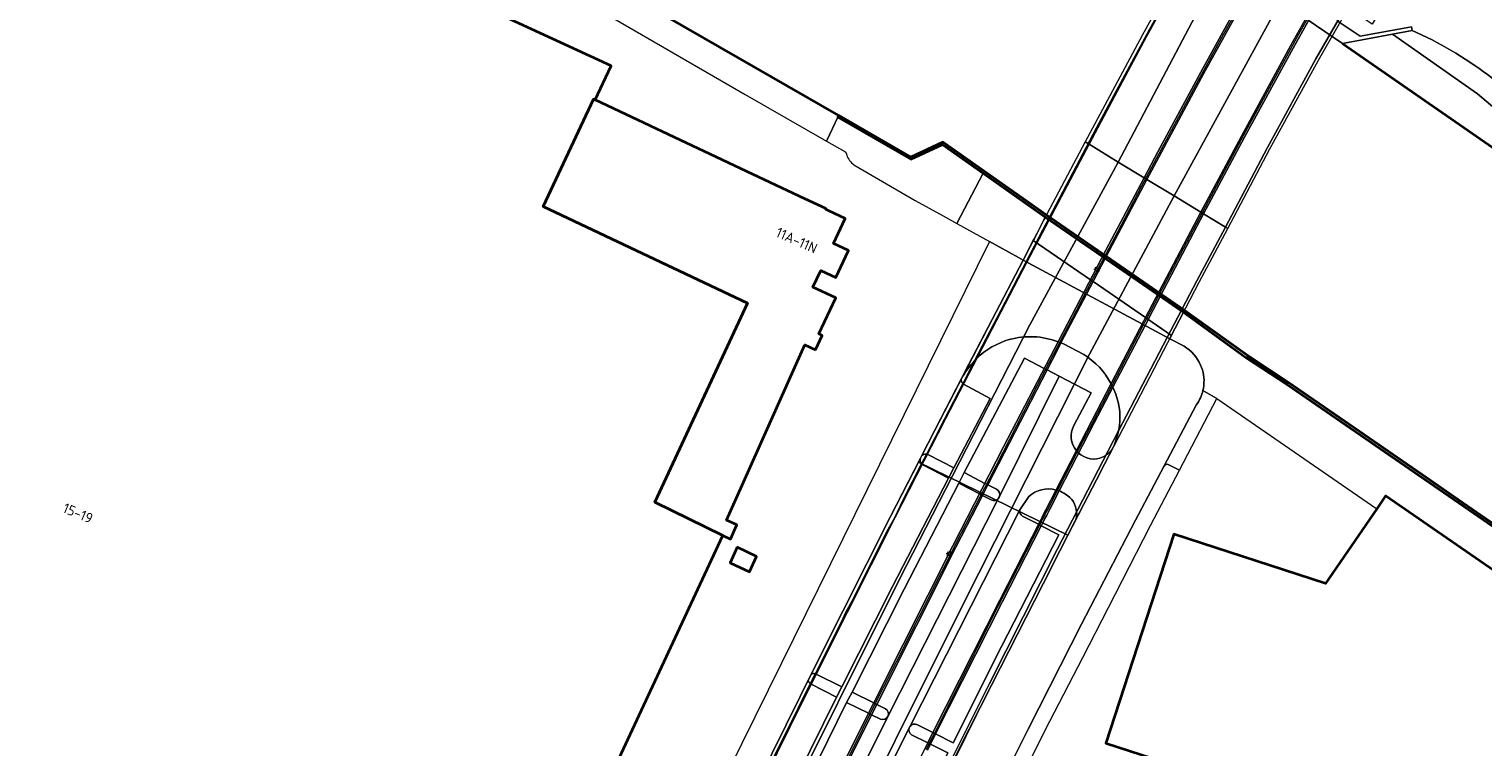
# Model space of a CAD drawing. Extents: x 150256 to 156914, y 461459 to 469481.
# Tile 132 of 256: x 153107 to 153299, y 464743 to 464838. Entities that reach past the tile are written whole.
import ezdxf
from ezdxf.enums import TextEntityAlignment as Align

# ---------------------------------------------------------------- set-up
doc = ezdxf.new("R2010")
doc.units = 0
doc.header["$LTSCALE"] = 0.75
doc.layers.get('0').update_dxf_attribs({"linetype": 'CONTINUOUS'})
for name, color, linetype, lineweight in [('B-RO-BV-GELEIDECONSTRUCTIE-G', 251, 'CONTINUOUS', 18), ('B-RO-GK-BESCHOEIING-G', 251, 'GK-BESCHOEIING', 35), ('B-RO-GK-KADEMUUR-GV', 251, 'CONTINUOUS', 35), ('B-RO-IE-TERREINAFSCHEIDING_KUNSTMATIG_HEKWERK-G', 251, 'IE-TERREINAFSCHEIDING-KUNSTMATIG', 18), ('B-RO-KL-ET_LS_OV_LICHTMAST-S', 251, 'CONTINUOUS', 25), ('B-RO-KW-KUNSTWERK_DEK-GV', 6, 'CONTINUOUS', 18), ('B-RO-OG-BEBOUWING-GV', 6, 'CONTINUOUS', 35), ('B-RO-OG-BEBOUWING-T18', 1, 'CONTINUOUS', 18), ('B-RO-OG-TERREIN_CULTUURSCHEIDING-GV', 251, 'CONTINUOUS', 18), ('B-RO-OG-WATER-GV', 251, 'CONTINUOUS', 18), ('B-RO-OG-WATER_RIVIER-GV', 251, 'CONTINUOUS', 18), ('B-RO-OG-WATER_SLOOT-GV', 251, 'CONTINUOUS', 18), ('B-RO-VH-VERHARDING_ASFALT-GV', 251, 'CONTINUOUS', 18), ('B-RO-VH-VERHARDING_BETON-GV', 251, 'CONTINUOUS', 18), ('B-RO-VH-VERHARDING_BETONSTRAATSTEEN-GV', 251, 'CONTINUOUS', 18), ('B-RO-VH-VERHARDING_GESLOTEN-GV', 251, 'CONTINUOUS', 18), ('B-RO-VH-VERHARDING_TEGEL-GV', 251, 'CONTINUOUS', 18)]:
    doc.layers.add(name, color=color, linetype=linetype, lineweight=lineweight)
doc.styles.add('NLCS-ISO-M200-T18', font='NLCS-ISO.ttf', dxfattribs={"height": 360})
doc.linetypes.add('GK-BESCHOEIING', pattern='A,30,-5,[1,NLCS.SHX,S=1,R=0,X=0,Y=0],-5', length=40)
doc.linetypes.add('IE-TERREINAFSCHEIDING-KUNSTMATIG', pattern='A,4,[82,NLCS.SHX,S=0.75,R=90,X=0,Y=0],4,-2', length=10)

# ---------------------------------------------------------------- blocks, each defined once
blk = doc.blocks.new('SKL-ET_OV_LICHTMAST-SO')
at = {"color": 0, "linetype": 'ByBlock', "lineweight": 18}
for points in [[(-1.25, 0), (-2, 0)], [(-1.41, 1.41), (-0.88, 0.88)], [(0, 2), (0, 1.25)], [(0.88, 0.88), (1.41, 1.41)], [(2, 0), (1.25, 0)], [(-1.41, -1.41), (-0.88, -0.88)], [(0, -1.25), (0, -2)], [(0.88, -0.88), (1.41, -1.41)]]:
    blk.add_lwpolyline(points, dxfattribs=at)
blk.add_circle((0, 0), 1, dxfattribs=at)

msp = doc.modelspace()

# ---------------------------------------------------------------- linework, layer by layer
at = {"layer": 'B-RO-BV-GELEIDECONSTRUCTIE-G'}
for points in [[(153258.291, 464843.551), (153254.982, 464837.556), (153250.597, 464829.423), (153248.005, 464824.571), (153240.882, 464811.053), (153238.722, 464806.915), (153235.328, 464800.415), (153231.916, 464793.827), (153230.341, 464790.786), (153227.882, 464786.039), (153225.541, 464781.455), (153224.901, 464780.202), (153222.479, 464775.459), (153221.275, 464772.936), (153220.462, 464771.498), (153215.669, 464762.036), (153214.867, 464760.531), (153214.302, 464759.324), (153210.844, 464752.419), (153210.188, 464751.108), (153208.549, 464747.835), (153202.619, 464735.89)], [(153214.501, 464739.82), (153217.086, 464745.038), (153218.215, 464747.291), (153221.583, 464753.986), (153227.568, 464765.884), (153230.188, 464771.044), (153233.872, 464778.198), (153240.201, 464790.492), (153245.428, 464800.542), (153247.56, 464804.623), (153250.798, 464810.785), (153254.042, 464816.941), (153256.963, 464822.463), (153261.186, 464830.344), (153264.643, 464836.653), (153267.542, 464841.882)], [(153225.53, 464742.383), (153225.771, 464742.865), (153225.926, 464743.175), (153226.604, 464744.529), (153235.066, 464761.423), (153240.528, 464772.091), (153240.735, 464772.496), (153241.007, 464773.026), (153241.257, 464773.512), (153241.539, 464774.06), (153242.886, 464776.668), (153245.485, 464781.7), (153247.531, 464785.662), (153250.134, 464790.663), (153254.253, 464798.577), (153254.463, 464798.979), (153254.715, 464799.464), (153258.73, 464807.151), (153262.838, 464814.897), (153267.506, 464823.693), (153274.816, 464837.084), (153277.071, 464841.007)]]:
    msp.add_lwpolyline(points, dxfattribs=at)
at = {"layer": 'B-RO-GK-BESCHOEIING-G'}
for points in [[(153213.953, 464826.221), (153167.074, 464853.212)], [(153280.571, 464835.762), (153315.952, 464811.241)]]:
    msp.add_lwpolyline(points, dxfattribs=at)
at = {"layer": 'B-RO-GK-KADEMUUR-GV'}
msp.add_lwpolyline([(153213.953, 464826.221), (153213.851, 464826.004), (153223.491, 464820.459), (153227.668, 464822.39), (153233.042, 464818.61), (153241.287, 464812.81), (153259.542, 464800.237), (153267.791, 464794.251), (153273.244, 464790.649), (153300.451, 464771.881), (153326.625, 464753.874), (153326.805, 464754.147), (153300.658, 464772.114), (153295.205, 464775.868), (153291.607, 464778.358), (153284.058, 464783.581), (153273.451, 464790.882), (153267.997, 464794.484), (153259.658, 464800.46), (153241.409, 464813.041), (153227.7, 464822.706), (153223.498, 464820.732)], close=True, dxfattribs=at)
at = {"layer": 'B-RO-IE-TERREINAFSCHEIDING_KUNSTMATIG_HEKWERK-G'}
for points in [[(153212.352, 464822.825), (153213.146, 464824.508), (153213.851, 464826.004), (153213.953, 464826.221)], [(153263.943, 464788.828), (153285.085, 464774.246)]]:
    msp.add_lwpolyline(points, dxfattribs=at)
at = {"layer": 'B-RO-KW-KUNSTWERK_DEK-GV'}
msp.add_lwpolyline([(153259.149, 464846.034), (153254.114, 464836.907), (153248.46, 464826.366), (153246.539, 464822.737), (153241.09, 464812.438), (153238.325, 464807.127), (153234.238, 464799.278), (153224.732, 464780.862), (153224.494, 464780.397), (153244.263, 464770.753), (153244.846, 464771.894), (153247.986, 464777.989), (153261.606, 464804.192), (153265.373, 464811.296), (153270.965, 464821.842), (153277.366, 464833.576), (153283.983, 464845.128)], dxfattribs=at)
msp.add_lwpolyline([(153195.443, 464722.25), (153215.373, 464712.826), (153219.512, 464721.241), (153232.207, 464747.045), (153234.148, 464750.887), (153241.01, 464764.389), (153244.263, 464770.753), (153224.494, 464780.397), (153220.812, 464773.189), (153214.495, 464760.692), (153208.839, 464749.419), (153200.6, 464732.729), (153197.032, 464725.502), (153195.494, 464722.355)], close=True, dxfattribs=at)
at = {"layer": 'B-RO-OG-BEBOUWING-GV'}
for points in [[(153067.591, 464720.57), (153130.698, 464691.333), (153130.175, 464690.375), (153130.332, 464686.312), (153139.595, 464686.518), (153139.682, 464682.081), (153139.684, 464681.999), (153146.111, 464682.147), (153146.914, 464683.833), (153148.197, 464683.246), (153148.343, 464683.179), (153156.205, 464679.579), (153164.702, 464697.782), (153166.862, 464696.895), (153168.799, 464701.067), (153166.677, 464702.053), (153198.633, 464770.682), (153189.648, 464775.116), (153201.898, 464801.405), (153174.874, 464814.196), (153181.529, 464828.416), (153181.755, 464828.309), (153183.881, 464832.823), (153131.208, 464857.076)], [(153325.045, 464749.128), (153286.243, 464775.932), (153285.085, 464774.246), (153278.293, 464764.36), (153258.277, 464770.874), (153249.283, 464743.241), (153257.024, 464740.722), (153255.498, 464736.034), (153239.399, 464741.274), (153236.807, 464733.399), (153235.667, 464733.775), (153234.103, 464729.025), (153235.243, 464728.65), (153232.688, 464720.89), (153230.2, 464721.709), (153222.882, 464699.377), (153241.346, 464693.327), (153234.735, 464672.626), (153214.513, 464679.348), (153205.402, 464651.939), (153238.344, 464640.989), (153284.94, 464625.699)]]:
    msp.add_lwpolyline(points, dxfattribs=at)
for points in [[(153210.866, 464795.254), (153211.758, 464797.155), (153211.333, 464797.355), (153213.572, 464802.125), (153210.54, 464803.549), (153211.568, 464805.739), (153213.56, 464804.804), (153215.234, 464808.371), (153213.243, 464809.306), (153214.8, 464812.623), (153212.656, 464813.625), (153212.204, 464813.838), (153212.246, 464813.928), (153208.902, 464815.491), (153208.708, 464815.583), (153201.814, 464818.838), (153198.537, 464820.385), (153191.438, 464823.737), (153181.755, 464828.309), (153181.529, 464828.416), (153174.874, 464814.196), (153201.898, 464801.405), (153189.648, 464775.116), (153198.633, 464770.682), (153199.631, 464770.217), (153200.505, 464772.093), (153199.11, 464772.718), (153201.192, 464777.373), (153208.348, 464793.371), (153209.482, 464795.905)], [(153200.538, 464769.134), (153199.585, 464767.085), (153202.151, 464765.892), (153203.104, 464767.941)]]:
    msp.add_lwpolyline(points, close=True, dxfattribs=at)
at = {"layer": 'B-RO-OG-TERREIN_CULTUURSCHEIDING-GV'}
for points in [[(153213.851, 464826.004), (153213.953, 464826.221), (153167.074, 464853.212), (153150.433, 464862.744), (153138.493, 464869.527), (153122.361, 464878.796), (153095.361, 464894.195), (153074.297, 464906.279), (153063.642, 464912.419), (153060.397, 464914.274), (153057.486, 464909.094), (153071.549, 464901.194), (153076.997, 464898.796)], [(153079.697, 464898.777), (153114.682, 464878.808), (153137.008, 464866.121), (153162.805, 464851.385), (153180.044, 464841.473), (153201.594, 464829.015), (153212.352, 464822.825), (153213.146, 464824.508), (153213.851, 464826.004)], [(153293.143, 464846.18), (153286.596, 464850.167), (153285.591, 464848.568), (153289.135, 464846.277), (153284.469, 464838.334), (153281.058, 464840.591), (153279.841, 464838.747), (153282.9, 464836.729), (153289.676, 464837.975), (153289.769, 464837.473)], [(153215.97, 464819.728), (153224.05, 464814.989), (153227.745, 464812.954), (153229.579, 464811.944), (153233.042, 464818.61), (153227.668, 464822.39), (153223.491, 464820.459), (153213.851, 464826.004), (153213.146, 464824.508), (153212.352, 464822.825)], [(153212.352, 464822.825), (153214.762, 464821.472)], [(153262.098, 464789.856), (153263.943, 464788.828), (153285.085, 464774.246), (153286.243, 464775.932), (153325.045, 464749.128), (153326.625, 464753.874), (153300.451, 464771.881), (153273.244, 464790.649), (153267.791, 464794.251), (153259.542, 464800.237), (153258.436, 464798.119), (153258.136, 464797.545), (153257.933, 464797.157), (153257.708, 464796.725), (153259.616, 464795.715)], [(153262.101, 464789.867), (153262.098, 464789.856)], [(153262.21, 464790.546), (153262.202, 464790.424)]]:
    msp.add_lwpolyline(points, dxfattribs=at)
for points in [[(153303.434, 464836.666, 0.0736678), (153293.143, 464846.18)], [(153293.143, 464846.18, -0.0736678), (153303.434, 464836.666)], [(153289.769, 464837.473, -0.1154), (153308.085, 464823.691)], [(153214.762, 464821.472, -0.3003539), (153215.006, 464820.998)], [(153215.006, 464820.998, 0.1404943), (153215.97, 464819.728)], [(153259.616, 464795.715, -0.158888), (153261.793, 464793.241)], [(153261.793, 464793.241, -0.1376396), (153262.21, 464790.546)], [(153262.202, 464790.424, -0.0270183), (153262.101, 464789.867)]]:
    msp.add_lwpolyline(points, format="xyb", dxfattribs=at)
msp.add_lwpolyline([(153233.876, 464809.577), (153237.736, 464807.452), (153238.325, 464807.128), (153239.676, 464809.726), (153239.814, 464809.991), (153240.354, 464811.024), (153241.09, 464812.438), (153241.287, 464812.81), (153233.042, 464818.61), (153229.579, 464811.944)], close=True, dxfattribs=at)
at = {"layer": 'B-RO-OG-WATER-GV'}
for points in [[(153167.074, 464853.212), (153213.953, 464826.221), (153223.498, 464820.732), (153227.7, 464822.706), (153241.409, 464813.041), (153259.658, 464800.46), (153267.997, 464794.484), (153273.451, 464790.882), (153284.058, 464783.581), (153291.607, 464778.358), (153295.205, 464775.868), (153300.658, 464772.114), (153305.78, 464768.715), (153325.97, 464755.41), (153331.078, 464751.84), (153331.391, 464751.621), (153332.165, 464751.029), (153332.352, 464750.886), (153348.388, 464738.617), (153354.464, 464734.628), (153397.727, 464706.225), (153399.405, 464705.137), (153473.36, 464657.187)], [(153467.779, 464716.744), (153457.285, 464723.93), (153447.282, 464730.874), (153438.694, 464736.655), (153429.962, 464742.741), (153422.376, 464747.842), (153418.466, 464750.652), (153406.084, 464755.744), (153395.428, 464760.282), (153380.612, 464766.556), (153371.889, 464772.57), (153364.781, 464777.305), (153354.934, 464784.113), (153344.249, 464791.453), (153334.993, 464797.751), (153328.294, 464802.391), (153319.773, 464808.592), (153315.952, 464811.241), (153280.571, 464835.762), (153259.537, 464850.09)]]:
    msp.add_lwpolyline(points, dxfattribs=at)
at = {"layer": 'B-RO-OG-WATER_RIVIER-GV'}
for points in [[(153315.042, 464816.303), (153309.324, 464819.834), (153298.409, 464829.104), (153287.148, 464836.986), (153280.571, 464835.762)], [(153280.571, 464835.762), (153315.952, 464811.241)]]:
    msp.add_lwpolyline(points, dxfattribs=at)
at = {"layer": 'B-RO-OG-WATER_SLOOT-GV'}
msp.add_lwpolyline([(153289.769, 464837.473), (153287.148, 464836.986), (153298.409, 464829.104), (153309.324, 464819.834), (153315.042, 464816.303)], dxfattribs=at)
msp.add_lwpolyline([(153308.085, 464823.691, 0.1154), (153289.769, 464837.473)], format="xyb", dxfattribs=at)
at = {"layer": 'B-RO-VH-VERHARDING_ASFALT-GV'}
for points in [[(153259.616, 464795.715), (153257.708, 464796.725), (153238.325, 464807.128), (153234.238, 464799.278), (153230.636, 464792.338), (153230.19, 464791.477)], [(153242.958, 464796.314), (153243.166, 464796.23), (153243.33, 464796.163), (153243.654, 464796.034), (153246.343, 464794.64)], [(153231.904, 464793.808), (153232.207, 464794.101)], [(153249.961, 464790.756), (153250.072, 464790.552), (153250.192, 464790.311)], [(153262.098, 464789.856), (153262.101, 464789.867)], [(153262.202, 464790.424), (153262.21, 464790.546)], [(153235.955, 464738.994), (153238.809, 464744.722), (153238.994, 464745.086), (153246.059, 464758.981), (153253.181, 464772.704), (153256.914, 464779.837), (153256.918, 464779.844), (153261.271, 464788.034)], [(153250.151, 464782.191), (153248.027, 464778.068), (153245.223, 464772.626), (153243.184, 464768.667), (153240.971, 464764.312), (153234.148, 464750.887), (153229.718, 464742.12), (153226.403, 464735.361), (153211.151, 464704.253), (153205.102, 464691.718), (153203.622, 464688.657), (153199.725, 464680.53), (153192.211, 464664.75), (153192.173, 464664.668), (153191.96, 464664.205), (153188.205, 464656.039), (153188.249, 464656.022), (153200.943, 464651.347)]]:
    msp.add_lwpolyline(points, dxfattribs=at)
for points in [[(153232.207, 464794.101, -0.1230817), (153236.506, 464796.626)], [(153236.506, 464796.626, -0.1568436), (153242.958, 464796.314)], [(153246.343, 464794.64, -0.1327678), (153249.961, 464790.756)], [(153261.793, 464793.241, 0.158888), (153259.616, 464795.715)], [(153230.19, 464791.477, -0.0566157), (153231.904, 464793.808)], [(153262.21, 464790.546, 0.1376396), (153261.793, 464793.241)], [(153250.192, 464790.311, -0.0661809), (153251.002, 464787.831)], [(153261.271, 464788.034, 0.0961656), (153262.098, 464789.856)], [(153262.101, 464789.867, 0.0270183), (153262.202, 464790.424)], [(153251.002, 464787.831, -0.093416), (153250.944, 464784.534)], [(153250.732, 464783.702, -0.0340606), (153250.151, 464782.191)], [(153250.944, 464784.534, -0.0502789), (153250.732, 464783.702)]]:
    msp.add_lwpolyline(points, format="xyb", dxfattribs=at)
at = {"layer": 'B-RO-VH-VERHARDING_BETON-GV'}
msp.add_lwpolyline([(153281.058, 464840.591), (153263.567, 464852.169), (153262.333, 464850.3), (153259.686, 464852.046), (153258.964, 464855.939), (153258.361, 464859.184), (153257.865, 464859.091), (153258.489, 464855.732), (153259.537, 464850.09), (153280.571, 464835.762), (153287.148, 464836.986), (153289.769, 464837.473), (153289.676, 464837.975), (153282.9, 464836.729), (153279.841, 464838.747)], close=True, dxfattribs=at)
at = {"layer": 'B-RO-VH-VERHARDING_BETONSTRAATSTEEN-GV'}
for points in [[(153241.287, 464812.81), (153241.09, 464812.438), (153240.354, 464811.024), (153239.814, 464809.991), (153239.676, 464809.726), (153247.238, 464804.52), (153247.434, 464804.385), (153247.572, 464804.29), (153254.511, 464799.51), (153254.603, 464799.446), (153254.68, 464799.397), (153257.933, 464797.157), (153258.136, 464797.545), (153258.436, 464798.119), (153259.542, 464800.237)], [(153257.933, 464797.157), (153254.68, 464799.397), (153254.603, 464799.446), (153254.511, 464799.51), (153247.572, 464804.29), (153247.434, 464804.385), (153247.238, 464804.52), (153239.676, 464809.726), (153238.325, 464807.128), (153257.708, 464796.725)]]:
    msp.add_lwpolyline(points, close=True, dxfattribs=at)
for points in [[(153195.934, 464723.256), (153208.839, 464749.419), (153209.926, 464751.577), (153210.12, 464751.967), (153210.31, 464752.351), (153214.495, 464760.692), (153220.812, 464773.189), (153224.754, 464780.903), (153224.891, 464781.172), (153227.494, 464786.27), (153230.19, 464791.477), (153230.636, 464792.338), (153234.238, 464799.278), (153238.325, 464807.128), (153237.736, 464807.452), (153233.876, 464809.577), (153206.372, 464753.815), (153164.315, 464668.546)], [(153241.338, 464792.697), (153241.135, 464792.803), (153238.521, 464794.166), (153230.531, 464779.011), (153233.283, 464777.587), (153233.494, 464777.478), (153233.659, 464777.393), (153234.794, 464776.804)], [(153235.205, 464775.864), (153243.091, 464791.783), (153241.497, 464792.614), (153241.338, 464792.697)], [(153245.032, 464785.238), (153247.347, 464789.563), (153243.091, 464791.783), (153235.205, 464775.864), (153235.096, 464775.65), (153220.448, 464746.783), (153206.053, 464717.759), (153206.036, 464717.724), (153191.935, 464688.551), (153191.908, 464688.493), (153178.606, 464660.213), (153184.365, 464657.598), (153184.535, 464657.521), (153184.714, 464657.44), (153186.128, 464656.797)], [(153230.19, 464791.477), (153227.494, 464786.27), (153224.891, 464781.172)], [(153225.68, 464781.418), (153225.833, 464781.367), (153229.157, 464779.653), (153233.969, 464788.815), (153230.438, 464790.72)], [(153230.438, 464790.72), (153230.342, 464790.792)], [(153257.598, 464780.064), (153258.218, 464779.735), (153258.636, 464779.513), (153258.991, 464779.325), (153263.943, 464788.828)], [(153263.943, 464788.828), (153262.098, 464789.856)], [(153261.271, 464788.034), (153256.918, 464779.844)], [(153224.891, 464781.172), (153224.754, 464780.903)], [(153225.008, 464780.105), (153225.149, 464780.015), (153228.474, 464778.288), (153229.157, 464779.653), (153225.833, 464781.367), (153225.68, 464781.418)], [(153245.223, 464772.626), (153248.027, 464778.068), (153250.151, 464782.191)], [(153245.959, 464781.361), (153245.67, 464781.595), (153245.511, 464781.755), (153245.373, 464781.909)], [(153224.754, 464780.903), (153220.812, 464773.189), (153214.495, 464760.692), (153210.31, 464752.351)], [(153210.991, 464752.362), (153214.358, 464750.676), (153221.074, 464763.938), (153228.474, 464778.288), (153225.149, 464780.015), (153225.008, 464780.105)], [(153232.572, 464776.198), (153229.826, 464777.598), (153222.614, 464763.603), (153215.722, 464749.997), (153218.596, 464748.561), (153218.803, 464748.458), (153218.981, 464748.369), (153220.146, 464747.785)], [(153230.531, 464779.011), (153229.826, 464777.598), (153232.572, 464776.198), (153232.781, 464776.092), (153232.946, 464776.008), (153234.101, 464775.419)], [(153234.794, 464776.804), (153233.659, 464777.393), (153233.494, 464777.478), (153233.283, 464777.587), (153230.531, 464779.011)], [(153185.83, 464667.91), (153194.799, 464687.1), (153194.822, 464687.151), (153208.937, 464716.315), (153208.947, 464716.337), (153223.272, 464745.266), (153223.303, 464745.337), (153223.339, 464745.401), (153237.895, 464774.095), (153239.078, 464775.87)], [(153220.448, 464746.783), (153235.096, 464775.65)], [(153234.101, 464775.419), (153232.946, 464776.008), (153232.781, 464776.092), (153232.572, 464776.198)], [(153235.096, 464775.65), (153235.205, 464775.864)], [(153239.078, 464775.87), (153237.895, 464774.095)], [(153243.092, 464776.583), (153242.883, 464776.663), (153242.693, 464776.711)], [(153242.693, 464776.711), (153242.883, 464776.663), (153243.092, 464776.583)], [(153237.895, 464774.095), (153223.339, 464745.401)], [(153191.96, 464664.205), (153192.173, 464664.668), (153192.211, 464664.75), (153199.725, 464680.53), (153203.622, 464688.657), (153205.102, 464691.718), (153211.151, 464704.253), (153226.403, 464735.361), (153229.718, 464742.12), (153234.148, 464750.887), (153240.971, 464764.312), (153243.184, 464768.667), (153245.223, 464772.626)], [(153238.245, 464773.269), (153240.357, 464772.18), (153240.533, 464772.088), (153240.73, 464771.987), (153243.071, 464770.779), (153235.477, 464756.036), (153229.072, 464743.289), (153226.753, 464744.454), (153226.604, 464744.529), (153226.408, 464744.628), (153224.38, 464745.647)], [(153224.38, 464745.647), (153226.408, 464744.628), (153226.604, 464744.529), (153226.753, 464744.454), (153229.072, 464743.289), (153235.477, 464756.036), (153243.071, 464770.779), (153240.73, 464771.987), (153240.533, 464772.088), (153240.357, 464772.18)], [(153240.357, 464772.18), (153238.245, 464773.269)], [(153210.31, 464752.351), (153210.12, 464751.967), (153209.926, 464751.577)], [(153214.358, 464750.676), (153210.991, 464752.362), (153210.837, 464752.411)], [(153210.837, 464752.411), (153210.991, 464752.362)], [(153209.926, 464751.577), (153208.839, 464749.419), (153195.934, 464723.256)], [(153196.432, 464723.284), (153196.579, 464723.234), (153199.971, 464721.567), (153213.67, 464749.33), (153210.318, 464751.025), (153210.186, 464751.11)], [(153210.186, 464751.11), (153210.318, 464751.025), (153213.67, 464749.33), (153214.358, 464750.676)], [(153219.466, 464746.421), (153218.294, 464747), (153218.114, 464747.088), (153217.91, 464747.189), (153215.001, 464748.625), (153201.346, 464720.893), (153204.2, 464719.49), (153204.415, 464719.384), (153204.619, 464719.284), (153205.705, 464718.749)], [(153220.146, 464747.785), (153218.981, 464748.369), (153218.803, 464748.458), (153218.596, 464748.561), (153215.722, 464749.997), (153215.001, 464748.625), (153217.91, 464747.189), (153218.114, 464747.088), (153218.294, 464747), (153219.466, 464746.421)], [(153206.053, 464717.759), (153220.448, 464746.783)], [(153223.272, 464745.266), (153208.947, 464716.337)], [(153223.339, 464745.401), (153223.303, 464745.337), (153223.272, 464745.266)], [(153223.575, 464744.357), (153225.725, 464743.271), (153225.926, 464743.175), (153226.07, 464743.103), (153228.387, 464741.938), (153222.797, 464730.657), (153214.811, 464714.299), (153212.441, 464715.465), (153212.278, 464715.545), (153212.089, 464715.638), (153209.927, 464716.701)], [(153209.927, 464716.701), (153212.089, 464715.638), (153212.278, 464715.545), (153212.441, 464715.465), (153214.811, 464714.299), (153222.797, 464730.657), (153228.387, 464741.938), (153226.07, 464743.103), (153225.926, 464743.175), (153225.725, 464743.271), (153223.575, 464744.357)]]:
    msp.add_lwpolyline(points, dxfattribs=at)
for points in [[(153230.342, 464790.792, -0.2949451), (153230.19, 464791.477)], [(153262.098, 464789.856, -0.0961656), (153261.271, 464788.034)], [(153245.373, 464781.909, -0.3073059), (153245.032, 464785.238)], [(153225.537, 464781.446, 0.275821), (153224.891, 464781.172)], [(153224.891, 464781.172, -0.275821), (153225.537, 464781.446)], [(153225.68, 464781.418, 0.1682294), (153225.537, 464781.446)], [(153225.537, 464781.446, -0.1682294), (153225.68, 464781.418)], [(153249.29, 464781.326, -0.3209239), (153245.959, 464781.361)], [(153249.667, 464781.635, -0.0842983), (153249.29, 464781.326)], [(153250.151, 464782.191, -0.0500265), (153249.667, 464781.635)], [(153224.754, 464780.903, 0.2828313), (153224.906, 464780.21)], [(153224.906, 464780.21, -0.2828313), (153224.754, 464780.903)], [(153224.906, 464780.21, 0.149798), (153225.008, 464780.105)], [(153225.008, 464780.105, -0.149798), (153224.906, 464780.21)], [(153256.918, 464779.844, -0.4), (153257.598, 464780.064)], [(153234.101, 464775.419, 0.3768711), (153235.096, 464775.65)], [(153235.096, 464775.65, -0.3768711), (153234.101, 464775.419)], [(153235.205, 464775.864, 0.3779651), (153234.794, 464776.804)], [(153234.794, 464776.804, -0.3779651), (153235.205, 464775.864)], [(153242.693, 464776.711, 0.253645), (153239.078, 464775.87)], [(153239.078, 464775.87, -0.253645), (153242.693, 464776.711)], [(153243.928, 464776.148, 0.0730936), (153243.092, 464776.583)], [(153243.092, 464776.583, -0.0730936), (153243.928, 464776.148)], [(153245.403, 464773.779, 0.2586322), (153243.928, 464776.148)], [(153243.928, 464776.148, -0.2586322), (153245.403, 464773.779)], [(153237.895, 464774.095, 0.34099), (153238.245, 464773.269)], [(153238.245, 464773.269, -0.34099), (153237.895, 464774.095)], [(153245.39, 464773.335, 0.0833941), (153245.403, 464773.779)], [(153245.403, 464773.779, -0.0833941), (153245.39, 464773.335)], [(153245.223, 464772.626, 0.1002281), (153245.39, 464773.335)], [(153245.39, 464773.335, -0.1002281), (153245.223, 464772.626)], [(153210.837, 464752.411, 0.2050841), (153210.31, 464752.351)], [(153210.31, 464752.351, -0.2050841), (153210.837, 464752.411)], [(153209.926, 464751.577, 0.1968014), (153210.186, 464751.11)], [(153210.186, 464751.11, -0.1968014), (153209.926, 464751.577)], [(153219.466, 464746.421, 0.3972254), (153220.448, 464746.783)], [(153220.448, 464746.783, -0.3972254), (153219.466, 464746.421)], [(153220.448, 464746.783, 0.3972177), (153220.146, 464747.785)], [(153220.146, 464747.785, -0.3972177), (153220.448, 464746.783)], [(153223.272, 464745.266, 0.3549276), (153223.575, 464744.357)], [(153223.575, 464744.357, -0.3549276), (153223.272, 464745.266)], [(153224.38, 464745.647, 0.4111128), (153223.339, 464745.401)], [(153223.339, 464745.401, -0.4111128), (153224.38, 464745.647)]]:
    msp.add_lwpolyline(points, format="xyb", dxfattribs=at)
at = {"layer": 'B-RO-VH-VERHARDING_GESLOTEN-GV'}
for points in [[(153279.48, 464879.182), (153279.364, 464879.256), (153279.001, 464879.486), (153277.79, 464877.519), (153273.36, 464870.321), (153272.176, 464868.398), (153265.939, 464857.832), (153259.149, 464846.034), (153254.114, 464836.907), (153248.46, 464826.366), (153246.539, 464822.737), (153247.046, 464822.429), (153248.98, 464826.086), (153254.651, 464836.669), (153259.749, 464845.926), (153266.468, 464857.541), (153272.748, 464868.208), (153278.271, 464877.211)], [(153283.132, 464876.864), (153279.48, 464879.182), (153278.271, 464877.211), (153272.748, 464868.208), (153266.468, 464857.541), (153259.749, 464845.926), (153254.651, 464836.669), (153248.98, 464826.086), (153247.046, 464822.429), (153250.903, 464820.086), (153262.339, 464841.823), (153274.493, 464862.939)], [(153286.705, 464874.203), (153286.88, 464874.485), (153286.771, 464874.554), (153286.459, 464874.752), (153283.177, 464876.835), (153283.132, 464876.864), (153274.493, 464862.939), (153262.339, 464841.823), (153250.903, 464820.086), (153254.335, 464818.001), (153256.141, 464821.419), (153261.81, 464831.988), (153267.19, 464841.782), (153273.98, 464853.486), (153280.124, 464863.955), (153281.027, 464865.428), (153285.44, 464872.625), (153286.485, 464874.328), (153286.605, 464874.259)], [(153254.704, 464817.777), (153255.308, 464818.913), (153262.185, 464831.767), (153267.587, 464841.593), (153274.373, 464853.313), (153280.521, 464863.765), (153285.817, 464872.384), (153286.875, 464874.106), (153286.705, 464874.203), (153286.605, 464874.259), (153286.485, 464874.328), (153285.44, 464872.625), (153281.027, 464865.428), (153280.124, 464863.955), (153273.98, 464853.486), (153267.19, 464841.782), (153261.81, 464831.988), (153256.141, 464821.419), (153254.335, 464818.001)], [(153286.88, 464874.485), (153286.705, 464874.203), (153286.875, 464874.106), (153285.817, 464872.384), (153280.521, 464863.765), (153274.373, 464853.313), (153267.587, 464841.593), (153262.185, 464831.767), (153255.308, 464818.913), (153254.704, 464817.777), (153258.294, 464815.596), (153258.829, 464816.597), (153270.911, 464838.687), (153281.491, 464857.098), (153286.962, 464866.008), (153290.813, 464871.988)], [(153281.491, 464857.098), (153270.911, 464838.687), (153258.829, 464816.597), (153258.294, 464815.596), (153261.837, 464813.444), (153267.199, 464823.523), (153273.67, 464835.431), (153276.863, 464841.114), (153277.152, 464841.559), (153283.305, 464852.14), (153288.404, 464860.721), (153292.833, 464867.895), (153293.921, 464869.655), (153294.076, 464869.554), (153294.238, 464869.814), (153293.929, 464870.011), (153290.997, 464871.871), (153290.813, 464871.988), (153286.962, 464866.008)], [(153261.837, 464813.444), (153262.196, 464813.226), (153267.6, 464823.379), (153274.013, 464835.159), (153277.25, 464840.915), (153277.689, 464841.632), (153283.735, 464852.042), (153293.196, 464867.663), (153294.282, 464869.42), (153294.076, 464869.554), (153293.921, 464869.655), (153292.833, 464867.895), (153288.404, 464860.721), (153283.305, 464852.14), (153277.152, 464841.559), (153276.863, 464841.114), (153273.67, 464835.431), (153267.199, 464823.523)], [(153297.293, 464867.875), (153294.238, 464869.814), (153294.076, 464869.554), (153294.282, 464869.42), (153293.196, 464867.663), (153283.735, 464852.042), (153277.689, 464841.632), (153277.25, 464840.915), (153274.013, 464835.159), (153267.6, 464823.379), (153262.196, 464813.226), (153265.065, 464811.483), (153270.649, 464822.014), (153277.043, 464833.751), (153283.67, 464845.287), (153290.432, 464856.785), (153291.604, 464858.679), (153296.037, 464865.845)], [(153297.575, 464867.696), (153297.293, 464867.875), (153296.037, 464865.845), (153291.604, 464858.679), (153290.432, 464856.785), (153283.67, 464845.287), (153277.043, 464833.751), (153270.649, 464822.014), (153265.065, 464811.483), (153265.373, 464811.296), (153270.965, 464821.842), (153277.366, 464833.576), (153283.983, 464845.128), (153290.75, 464856.606), (153296.324, 464865.662)], [(153247.046, 464822.429), (153246.539, 464822.737), (153241.09, 464812.438), (153238.325, 464807.127), (153234.238, 464799.278), (153224.732, 464780.862), (153224.494, 464780.397), (153220.812, 464773.189), (153214.495, 464760.692), (153208.839, 464749.419), (153200.6, 464732.729), (153201.099, 464732.426), (153202.413, 464735.091), (153209.211, 464748.829), (153215.074, 464760.525), (153221.384, 464773.021), (153228.081, 464786.11), (153234.797, 464799.119), (153238.841, 464806.85), (153241.67, 464812.259)], [(153247.046, 464822.429), (153241.67, 464812.259), (153238.841, 464806.85), (153234.797, 464799.119), (153228.081, 464786.11), (153221.384, 464773.021), (153215.074, 464760.525), (153209.211, 464748.829), (153202.413, 464735.091), (153201.099, 464732.426), (153204.725, 464730.223), (153205.699, 464732.222), (153222.021, 464764.99), (153228.065, 464776.788), (153239.21, 464798.578), (153250.844, 464819.973), (153250.903, 464820.086)], [(153254.335, 464818.001), (153250.903, 464820.086), (153250.844, 464819.973), (153239.21, 464798.578), (153228.065, 464776.788), (153222.021, 464764.99), (153205.699, 464732.222), (153204.725, 464730.223), (153208.368, 464728.01), (153209.023, 464729.348), (153209.255, 464729.823), (153210.308, 464731.974), (153210.555, 464732.479), (153212.283, 464735.935), (153213.611, 464738.591), (153214.864, 464741.097), (153217.91, 464747.189), (153218.596, 464748.561), (153222.456, 464756.282), (153229.061, 464769.34), (153235.754, 464782.415), (153249.286, 464808.447)], [(153208.773, 464727.764), (153212.425, 464725.546), (153230.388, 464761.638), (153247.116, 464794.657), (153258.294, 464815.596), (153254.704, 464817.777), (153249.641, 464808.255), (153246.705, 464802.629), (153243.336, 464796.174), (153242.858, 464795.258), (153241.497, 464792.614), (153233.658, 464777.392), (153232.945, 464776.007), (153229.417, 464769.155), (153218.981, 464748.368), (153218.294, 464746.999), (153210.416, 464731.117)], [(153261.837, 464813.444), (153258.294, 464815.596), (153247.116, 464794.657), (153230.388, 464761.638), (153212.425, 464725.546), (153215.913, 464723.427), (153217.872, 464727.414), (153225.345, 464742.486), (153225.718, 464743.279), (153226.4, 464744.631), (153235.231, 464762.158), (153240.568, 464772.593), (153240.836, 464773.108), (153241.09, 464773.612), (153241.334, 464774.076), (153242.699, 464776.723), (153245.345, 464781.854), (153247.367, 464785.775), (153250.024, 464790.876), (153254.291, 464799.069), (153254.51, 464799.508), (153260.503, 464810.937)], [(153219.187, 464721.438), (153219.512, 464721.241), (153232.207, 464747.045), (153234.148, 464750.887), (153241.01, 464764.389), (153244.263, 464770.753), (153244.846, 464771.894), (153247.986, 464777.989), (153261.606, 464804.192), (153265.373, 464811.296), (153265.065, 464811.483), (153261.304, 464804.389), (153257.387, 464796.895), (153250.941, 464784.531), (153242.852, 464768.828), (153233.826, 464751.036), (153226.083, 464735.507)]]:
    msp.add_lwpolyline(points, close=True, dxfattribs=at)
for points in [[(153210.416, 464731.117), (153218.294, 464746.999), (153218.981, 464748.368), (153229.417, 464769.155), (153232.945, 464776.007), (153233.658, 464777.392), (153241.497, 464792.614), (153242.858, 464795.258), (153243.336, 464796.174), (153246.705, 464802.629), (153249.641, 464808.255), (153254.704, 464817.777), (153254.335, 464818.001), (153249.286, 464808.447), (153235.754, 464782.415), (153229.061, 464769.34), (153222.456, 464756.282), (153218.596, 464748.561), (153217.91, 464747.189), (153214.864, 464741.097)], [(153225.674, 464742.303), (153225.933, 464742.831), (153226.753, 464744.454), (153235.567, 464761.891), (153240.73, 464771.987), (153240.932, 464772.381), (153241.22, 464772.925), (153241.459, 464773.392), (153241.852, 464774.173), (153243.097, 464776.593), (153247.723, 464785.584), (153250.25, 464790.423), (153254.454, 464798.47), (153254.665, 464798.874), (153254.982, 464799.506), (153260.874, 464810.742), (153262.196, 464813.226), (153261.837, 464813.444), (153260.503, 464810.937), (153254.51, 464799.508), (153254.291, 464799.069), (153250.024, 464790.876), (153247.367, 464785.775), (153245.345, 464781.854), (153242.699, 464776.723), (153241.334, 464774.076), (153241.09, 464773.612), (153240.836, 464773.108), (153240.568, 464772.593), (153235.231, 464762.158), (153226.4, 464744.631), (153225.718, 464743.279), (153225.345, 464742.486)], [(153226.083, 464735.507), (153233.826, 464751.036), (153242.852, 464768.828), (153250.941, 464784.531), (153257.387, 464796.895), (153261.304, 464804.389), (153265.065, 464811.483), (153262.196, 464813.226), (153260.874, 464810.742), (153254.982, 464799.506), (153254.665, 464798.874), (153254.454, 464798.47), (153250.25, 464790.423), (153247.723, 464785.584), (153243.097, 464776.593), (153241.852, 464774.173), (153241.459, 464773.392), (153241.22, 464772.925), (153240.932, 464772.381), (153240.73, 464771.987), (153235.567, 464761.891), (153226.753, 464744.454), (153225.933, 464742.831), (153225.674, 464742.303)]]:
    msp.add_lwpolyline(points, dxfattribs=at)
at = {"layer": 'B-RO-VH-VERHARDING_TEGEL-GV'}
for points in [[(153236.506, 464796.626, 0.1230817), (153232.207, 464794.101)], [(153242.958, 464796.314, 0.1568436), (153236.506, 464796.626)], [(153249.961, 464790.756, 0.1327678), (153246.343, 464794.64)], [(153231.904, 464793.808, 0.0566157), (153230.19, 464791.477)], [(153230.19, 464791.477, 0.2949451), (153230.342, 464790.792)], [(153251.002, 464787.831, 0.0661809), (153250.192, 464790.311)], [(153250.944, 464784.534, 0.093416), (153251.002, 464787.831)], [(153245.032, 464785.238, 0.3073059), (153245.373, 464781.909)], [(153250.151, 464782.191, 0.0340606), (153250.732, 464783.702)], [(153250.732, 464783.702, 0.0502789), (153250.944, 464784.534)], [(153245.959, 464781.361, 0.3209239), (153249.29, 464781.326)], [(153249.29, 464781.326, 0.0842983), (153249.667, 464781.635)], [(153249.667, 464781.635, 0.0500265), (153250.151, 464782.191)], [(153257.598, 464780.064, 0.4), (153256.918, 464779.844)]]:
    msp.add_lwpolyline(points, format="xyb", dxfattribs=at)
for points in [[(153246.343, 464794.64), (153243.654, 464796.034), (153243.33, 464796.163), (153243.166, 464796.23), (153242.958, 464796.314)], [(153201.346, 464720.893), (153215.001, 464748.625), (153215.722, 464749.997), (153222.614, 464763.603), (153229.826, 464777.598), (153230.531, 464779.011), (153238.521, 464794.166), (153241.135, 464792.803), (153241.338, 464792.697), (153241.497, 464792.614), (153243.091, 464791.783), (153247.347, 464789.563), (153245.032, 464785.238)], [(153232.207, 464794.101), (153231.904, 464793.808)], [(153230.342, 464790.792), (153230.438, 464790.72), (153233.969, 464788.815), (153229.157, 464779.653), (153228.474, 464778.288), (153221.074, 464763.938), (153214.358, 464750.676), (153213.67, 464749.33), (153199.971, 464721.567)], [(153250.192, 464790.311), (153250.072, 464790.552), (153249.961, 464790.756)], [(153245.373, 464781.909), (153245.511, 464781.755), (153245.67, 464781.595)], [(153245.67, 464781.595), (153245.959, 464781.361)], [(153256.918, 464779.844), (153256.914, 464779.837), (153253.181, 464772.704), (153246.059, 464758.981), (153238.994, 464745.086), (153238.809, 464744.722), (153235.955, 464738.994)], [(153239.399, 464741.274), (153241.875, 464746.166), (153246.206, 464754.574), (153249.607, 464761.185), (153255.18, 464772.007), (153255.184, 464772.019), (153258.991, 464779.325), (153258.636, 464779.513), (153258.218, 464779.735), (153257.598, 464780.064)]]:
    msp.add_lwpolyline(points, dxfattribs=at)

# ---------------------------------------------------------------- block references
at = {"layer": 'B-RO-KL-ET_LS_OV_LICHTMAST-S', "xscale": 0.2, "yscale": 0.2, "zscale": 0.2}
for p in [(153248.093, 464805.892), (153228.557, 464768.267)]:
    msp.add_blockref('SKL-ET_OV_LICHTMAST-SO', p, dxfattribs=at)

# ---------------------------------------------------------------- texts
at = {"layer": 'B-RO-OG-BEBOUWING-T18', "style": 'NLCS-ISO-M200-T18'}
for s, rotation, p in [('11A-11N', 335.9, (153208.396, 464809.728)), ('15-19', 337.2, (153113.381, 464773.641))]:
    msp.add_text(s, height=1.35, rotation=rotation, dxfattribs=at).set_placement(p, align=Align.MIDDLE)

doc.saveas('drawing.dxf')
